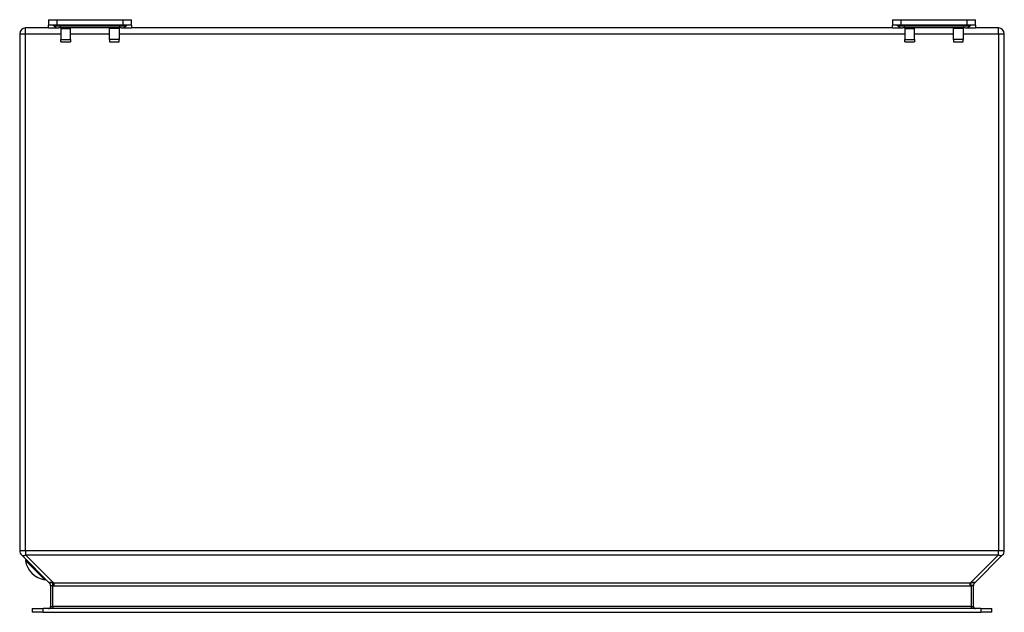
# Model space of a CAD drawing. Header units: inches. Extents: x 7.2 to 101, y 8.4 to 68.3.
# Tile 1 of 5: x 7.2 to 21.2, y 8.4 to 16.9. Entities that reach past the tile are written whole.
import ezdxf

# ---------------------------------------------------------------- set-up
doc = ezdxf.new("R2010")
doc.units = ezdxf.units.IN
doc.header["$MEASUREMENT"] = 0
doc.layers.add('Visible Edges(ANSI)', color=7, linetype='Continuous', lineweight=25)
doc.layers.add('Visible Tangent Edges(ANSI)', color=7, linetype='Continuous', lineweight=25)

msp = doc.modelspace()

# ---------------------------------------------------------------- linework, layer by layer
at = {"layer": 'Visible Edges(ANSI)'}
for p, q in [((7.611, 16.852), (7.735, 16.852)), ((7.611, 16.852), (7.611, 16.774)), ((7.735, 16.852), (8.668, 16.852)), ((8.668, 16.852), (8.792, 16.852)), ((8.792, 16.774), (8.792, 16.852)), ((19.611, 16.852), (19.735, 16.852)), ((19.611, 16.852), (19.611, 16.774)), ((19.735, 16.852), (20.668, 16.852)), ((20.668, 16.852), (20.792, 16.852)), ((20.792, 16.774), (20.792, 16.852)), ((7.611, 16.735), (7.286, 16.735)), ((7.611, 16.735), (7.611, 16.774)), ((7.735, 16.774), (7.611, 16.774)), ((7.611, 16.735), (7.757, 16.735)), ((7.687, 16.764), (7.68, 16.771)), ((8.668, 16.774), (7.735, 16.774)), ((7.804, 16.735), (7.757, 16.735)), ((7.788, 16.735), (7.788, 16.727)), ((7.788, 16.727), (7.788, 16.57)), ((8.599, 16.735), (7.804, 16.735)), ((7.926, 16.727), (7.926, 16.735)), ((7.926, 16.57), (7.926, 16.727)), ((8.477, 16.727), (8.477, 16.735)), ((8.477, 16.57), (8.477, 16.727)), ((8.647, 16.735), (8.599, 16.735)), ((8.615, 16.735), (8.615, 16.727)), ((8.615, 16.727), (8.615, 16.57)), ((8.647, 16.735), (8.792, 16.735)), ((8.792, 16.774), (8.668, 16.774)), ((8.716, 16.764), (8.723, 16.771)), ((8.792, 16.774), (8.792, 16.735)), ((19.611, 16.735), (8.792, 16.735)), ((19.611, 16.735), (19.611, 16.774)), ((19.735, 16.774), (19.611, 16.774)), ((19.611, 16.735), (19.757, 16.735)), ((19.687, 16.764), (19.68, 16.771)), ((20.668, 16.774), (19.735, 16.774)), ((19.804, 16.735), (19.757, 16.735)), ((19.788, 16.735), (19.788, 16.727)), ((19.788, 16.727), (19.788, 16.57)), ((20.599, 16.735), (19.804, 16.735)), ((19.926, 16.727), (19.926, 16.735)), ((19.926, 16.57), (19.926, 16.727)), ((20.477, 16.727), (20.477, 16.735)), ((20.477, 16.57), (20.477, 16.727)), ((20.647, 16.735), (20.599, 16.735)), ((20.615, 16.735), (20.615, 16.727)), ((20.615, 16.727), (20.615, 16.57)), ((20.647, 16.735), (20.792, 16.735)), ((20.792, 16.774), (20.668, 16.774)), ((20.716, 16.764), (20.723, 16.771)), ((20.792, 16.774), (20.792, 16.735)), ((21.118, 16.735), (20.792, 16.735)), ((7.202, 16.651), (7.202, 9.298)), ((7.788, 16.538), (7.788, 16.57)), ((7.788, 16.538), (7.926, 16.538)), ((7.926, 16.57), (7.926, 16.538)), ((8.477, 16.57), (8.477, 16.538)), ((8.477, 16.538), (8.615, 16.538)), ((8.615, 16.538), (8.615, 16.57)), ((19.788, 16.538), (19.788, 16.57)), ((19.788, 16.538), (19.926, 16.538)), ((19.926, 16.57), (19.926, 16.538)), ((20.477, 16.57), (20.477, 16.538)), ((20.477, 16.538), (20.615, 16.538)), ((20.615, 16.538), (20.615, 16.57)), ((21.202, 9.298), (21.202, 16.651)), ((7.226, 9.238), (7.626, 8.838)), ((20.777, 8.838), (21.177, 9.238)), ((7.642, 8.801), (7.642, 8.507)), ((20.762, 8.507), (20.762, 8.801)), ((7.38, 8.476), (7.537, 8.476)), ((7.38, 8.476), (7.38, 8.423)), ((7.537, 8.423), (7.38, 8.423)), ((20.866, 8.476), (7.537, 8.476)), ((7.537, 8.423), (20.866, 8.423)), ((20.866, 8.476), (21.024, 8.476)), ((21.024, 8.423), (20.866, 8.423)), ((21.024, 8.423), (21.024, 8.476))]:
    msp.add_line(p, q, dxfattribs=at)
for centre, radius, start, end in [((7.286, 16.651), 0.084, 90, 180), ((7.673, 16.764), 0.00984, 45, 90), ((7.757, 16.833), 0.0984, 225, 270), ((8.647, 16.833), 0.0984, 270, 315), ((8.73, 16.764), 0.00984, 90, 135), ((19.673, 16.764), 0.00984, 45, 90), ((19.757, 16.833), 0.0984, 225, 270), ((20.647, 16.833), 0.0984, 270, 315), ((20.73, 16.764), 0.00984, 90, 135), ((21.118, 16.651), 0.084, 0, 90), ((7.286, 9.298), 0.084, 180, 225), ((21.118, 9.298), 0.084, 315, 0), ((7.292, 9.161), 0.00787, 45, 188.1301), ((7.604, 9.206), 0.323, 188.1301, 261.8699), ((7.559, 8.894), 0.00787, 261.8699, 45), ((7.589, 8.801), 0.053, 0, 45), ((20.815, 8.801), 0.053, 135, 180), ((7.611, 8.507), 0.031, 270, 0), ((20.793, 8.507), 0.031, 180, 270)]:
    msp.add_arc(centre, radius, start, end, dxfattribs=at)
at = {"layer": 'Visible Tangent Edges(ANSI)'}
for p, q in [((7.735, 16.774), (7.735, 16.852)), ((8.668, 16.852), (8.668, 16.774)), ((19.735, 16.774), (19.735, 16.852)), ((20.668, 16.852), (20.668, 16.774)), ((7.286, 16.651), (7.286, 16.735)), ((7.768, 16.771), (7.68, 16.771)), ((7.687, 16.764), (7.771, 16.764)), ((8.636, 16.771), (7.768, 16.771)), ((7.771, 16.764), (7.768, 16.771)), ((7.771, 16.764), (8.632, 16.764)), ((7.788, 16.727), (7.926, 16.727)), ((8.615, 16.727), (8.477, 16.727)), ((8.632, 16.764), (8.636, 16.771)), ((8.632, 16.764), (8.716, 16.764)), ((8.723, 16.771), (8.636, 16.771)), ((19.768, 16.771), (19.68, 16.771)), ((19.687, 16.764), (19.771, 16.764)), ((20.636, 16.771), (19.768, 16.771)), ((19.771, 16.764), (19.768, 16.771)), ((19.771, 16.764), (20.632, 16.764)), ((19.788, 16.727), (19.926, 16.727)), ((20.615, 16.727), (20.477, 16.727)), ((20.632, 16.764), (20.636, 16.771)), ((20.632, 16.764), (20.716, 16.764)), ((20.723, 16.771), (20.636, 16.771)), ((21.118, 16.651), (21.118, 16.735)), ((7.202, 16.651), (7.286, 16.651)), ((7.286, 9.298), (7.286, 16.651)), ((7.286, 16.651), (7.788, 16.651)), ((7.788, 16.57), (7.926, 16.57)), ((7.926, 16.651), (8.477, 16.651)), ((8.615, 16.57), (8.477, 16.57)), ((8.615, 16.651), (19.788, 16.651)), ((19.788, 16.57), (19.926, 16.57)), ((19.926, 16.651), (20.477, 16.651)), ((20.615, 16.57), (20.477, 16.57)), ((20.615, 16.651), (21.118, 16.651)), ((21.118, 16.651), (21.202, 16.651)), ((21.118, 16.651), (21.118, 9.298)), ((7.286, 9.298), (7.202, 9.298)), ((7.286, 9.298), (7.286, 9.238)), ((21.118, 9.298), (7.286, 9.298)), ((21.202, 9.298), (21.118, 9.298)), ((21.118, 9.238), (21.118, 9.298)), ((7.558, 8.886), (7.284, 9.16)), ((7.686, 8.838), (7.286, 9.238)), ((7.286, 9.238), (21.118, 9.238)), ((21.118, 9.238), (20.718, 8.838)), ((7.686, 8.838), (7.686, 8.801)), ((20.718, 8.838), (7.686, 8.838)), ((20.718, 8.801), (20.718, 8.838)), ((20.731, 8.801), (20.728, 8.84)), ((7.673, 8.507), (7.673, 8.801)), ((7.686, 8.801), (20.718, 8.801)), ((20.731, 8.801), (20.731, 8.507)), ((7.537, 8.423), (7.537, 8.476)), ((7.642, 8.507), (7.673, 8.507)), ((7.673, 8.507), (7.673, 8.476)), ((20.731, 8.507), (7.673, 8.507)), ((20.731, 8.507), (20.731, 8.476)), ((20.731, 8.507), (20.762, 8.507)), ((20.866, 8.476), (20.866, 8.423))]:
    msp.add_line(p, q, dxfattribs=at)
at = {"layer": 'Visible Tangent Edges(ANSI)', "flags": 128}
for points in [[(7.676, 8.84), (7.672, 8.841), (7.668, 8.842), (7.664, 8.843), (7.66, 8.844), (7.656, 8.844), (7.653, 8.844), (7.649, 8.845), (7.646, 8.845), (7.643, 8.845), (7.64, 8.845), (7.637, 8.845), (7.635, 8.845), (7.633, 8.845), (7.631, 8.845), (7.629, 8.845), (7.627, 8.845), (7.626, 8.845), (7.625, 8.844), (7.624, 8.844), (7.624, 8.844), (7.623, 8.843), (7.623, 8.842), (7.624, 8.841), (7.624, 8.84)], [(7.624, 8.84), (7.624, 8.84), (7.625, 8.84), (7.625, 8.84), (7.625, 8.84), (7.625, 8.84), (7.625, 8.84), (7.625, 8.84), (7.625, 8.84), (7.625, 8.84), (7.625, 8.839), (7.625, 8.839), (7.625, 8.839), (7.625, 8.839), (7.625, 8.839), (7.626, 8.839), (7.626, 8.839), (7.626, 8.839), (7.626, 8.839), (7.626, 8.839), (7.626, 8.839), (7.626, 8.839), (7.626, 8.838), (7.626, 8.838), (7.626, 8.838)], [(7.673, 8.801), (7.673, 8.803), (7.673, 8.805), (7.673, 8.807), (7.673, 8.809), (7.673, 8.81), (7.674, 8.812), (7.674, 8.814), (7.674, 8.816), (7.674, 8.818), (7.674, 8.819), (7.674, 8.821), (7.674, 8.823), (7.675, 8.824), (7.675, 8.826), (7.675, 8.828), (7.675, 8.829), (7.675, 8.831), (7.675, 8.832), (7.675, 8.834), (7.675, 8.835), (7.676, 8.836), (7.676, 8.838), (7.676, 8.839), (7.676, 8.84)], [(7.686, 8.838), (7.685, 8.838), (7.685, 8.838), (7.684, 8.839), (7.684, 8.839), (7.684, 8.839), (7.683, 8.839), (7.683, 8.839), (7.682, 8.839), (7.682, 8.839), (7.682, 8.839), (7.681, 8.839), (7.681, 8.839), (7.68, 8.839), (7.68, 8.839), (7.68, 8.84), (7.679, 8.84), (7.679, 8.84), (7.678, 8.84), (7.678, 8.84), (7.678, 8.84), (7.677, 8.84), (7.677, 8.84), (7.676, 8.84), (7.676, 8.84)], [(20.728, 8.84), (20.727, 8.84), (20.727, 8.84), (20.726, 8.84), (20.726, 8.84), (20.726, 8.84), (20.725, 8.84), (20.725, 8.84), (20.724, 8.84), (20.724, 8.84), (20.724, 8.839), (20.723, 8.839), (20.723, 8.839), (20.722, 8.839), (20.722, 8.839), (20.722, 8.839), (20.721, 8.839), (20.721, 8.839), (20.72, 8.839), (20.72, 8.839), (20.72, 8.839), (20.719, 8.839), (20.719, 8.838), (20.718, 8.838), (20.718, 8.838)], [(20.779, 8.84), (20.78, 8.841), (20.78, 8.842), (20.78, 8.843), (20.78, 8.844), (20.779, 8.844), (20.779, 8.844), (20.778, 8.845), (20.776, 8.845), (20.775, 8.845), (20.773, 8.845), (20.771, 8.845), (20.769, 8.845), (20.766, 8.845), (20.763, 8.845), (20.76, 8.845), (20.757, 8.845), (20.754, 8.845), (20.751, 8.844), (20.747, 8.844), (20.743, 8.844), (20.74, 8.843), (20.736, 8.842), (20.732, 8.841), (20.728, 8.84)], [(20.762, 8.801), (20.762, 8.803), (20.762, 8.805), (20.762, 8.807), (20.762, 8.809), (20.763, 8.81), (20.763, 8.812), (20.763, 8.814), (20.764, 8.816), (20.764, 8.818), (20.765, 8.819), (20.766, 8.821), (20.766, 8.823), (20.767, 8.824), (20.768, 8.826), (20.769, 8.828), (20.77, 8.829), (20.771, 8.831), (20.772, 8.832), (20.773, 8.834), (20.774, 8.835), (20.775, 8.836), (20.776, 8.838), (20.778, 8.839), (20.779, 8.84)], [(20.777, 8.838), (20.777, 8.838), (20.777, 8.838), (20.778, 8.839), (20.778, 8.839), (20.778, 8.839), (20.778, 8.839), (20.778, 8.839), (20.778, 8.839), (20.778, 8.839), (20.778, 8.839), (20.778, 8.839), (20.778, 8.839), (20.778, 8.839), (20.778, 8.839), (20.778, 8.84), (20.778, 8.84), (20.779, 8.84), (20.779, 8.84), (20.779, 8.84), (20.779, 8.84), (20.779, 8.84), (20.779, 8.84), (20.779, 8.84), (20.779, 8.84)], [(7.642, 8.801), (7.642, 8.802), (7.642, 8.802), (7.642, 8.802), (7.643, 8.802), (7.643, 8.802), (7.644, 8.802), (7.645, 8.802), (7.646, 8.802), (7.647, 8.802), (7.648, 8.802), (7.649, 8.802), (7.651, 8.802), (7.652, 8.802), (7.654, 8.802), (7.655, 8.802), (7.657, 8.802), (7.659, 8.802), (7.661, 8.802), (7.663, 8.802), (7.665, 8.802), (7.667, 8.802), (7.669, 8.802), (7.671, 8.802), (7.673, 8.801)], [(7.673, 8.801), (7.673, 8.801), (7.674, 8.801), (7.674, 8.801), (7.675, 8.801), (7.675, 8.801), (7.676, 8.801), (7.676, 8.801), (7.677, 8.801), (7.677, 8.801), (7.678, 8.801), (7.679, 8.801), (7.679, 8.801), (7.68, 8.801), (7.68, 8.801), (7.681, 8.801), (7.681, 8.801), (7.682, 8.801), (7.682, 8.801), (7.683, 8.801), (7.683, 8.801), (7.684, 8.801), (7.684, 8.801), (7.685, 8.801), (7.686, 8.801)], [(20.718, 8.801), (20.718, 8.801), (20.719, 8.801), (20.72, 8.801), (20.72, 8.801), (20.721, 8.801), (20.721, 8.801), (20.722, 8.801), (20.722, 8.801), (20.723, 8.801), (20.723, 8.801), (20.724, 8.801), (20.724, 8.801), (20.725, 8.801), (20.725, 8.801), (20.726, 8.801), (20.727, 8.801), (20.727, 8.801), (20.728, 8.801), (20.728, 8.801), (20.729, 8.801), (20.729, 8.801), (20.73, 8.801), (20.73, 8.801), (20.731, 8.801)], [(20.731, 8.801), (20.733, 8.802), (20.735, 8.802), (20.737, 8.802), (20.739, 8.802), (20.741, 8.802), (20.743, 8.802), (20.745, 8.802), (20.746, 8.802), (20.748, 8.802), (20.75, 8.802), (20.751, 8.802), (20.753, 8.802), (20.754, 8.802), (20.755, 8.802), (20.757, 8.802), (20.758, 8.802), (20.759, 8.802), (20.759, 8.802), (20.76, 8.802), (20.761, 8.802), (20.761, 8.802), (20.762, 8.802), (20.762, 8.802), (20.762, 8.801)]]:
    msp.add_lwpolyline(points, dxfattribs=at)
at = {"layer": 'Visible Tangent Edges(ANSI)'}
for centre, major_axis, ratio, start_param, end_param in [((7.765, 16.764), (0, 0.00984), 0.473999, 5.497787, 6.283185), ((7.804, 16.833), (0, -0.0984), 0.473999, 5.497787, 6.283185), ((8.599, 16.833), (0, -0.0984), 0.473999, 0, 0.785398), ((8.639, 16.764), (0, 0.00984), 0.473999, 0, 0.785398), ((19.765, 16.764), (0, 0.00984), 0.473999, 5.497787, 6.283185), ((19.804, 16.833), (0, -0.0984), 0.473999, 5.497787, 6.283185), ((20.599, 16.833), (0, -0.0984), 0.473999, 0, 0.785398), ((20.639, 16.764), (0, 0.00984), 0.473999, 0, 0.785398), ((7.286, 9.298), (-0.0594, -0.0594), 0.57735, 0, 1.047198), ((21.118, 9.298), (0.0594, -0.0594), 0.57735, 5.235988, 6.283185), ((7.589, 8.801), (0.053, 0), 0.996546, 0, 0.830573)]:
    msp.add_ellipse(centre, major_axis=major_axis, ratio=ratio, start_param=start_param, end_param=end_param, dxfattribs=at)

doc.saveas('drawing.dxf')
